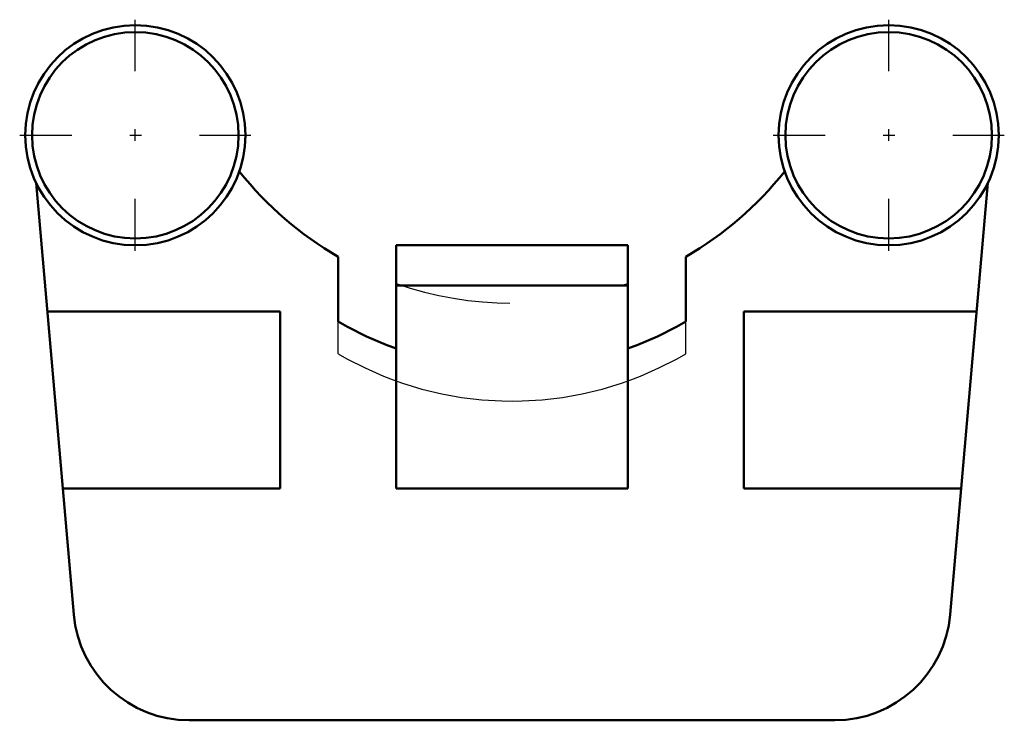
# Model space of a CAD drawing. Header units: millimetres. Extents: x -4.25 to 4.25, y -2 to 4.05.
import ezdxf

# ---------------------------------------------------------------- set-up
doc = ezdxf.new("R2010")
doc.units = ezdxf.units.MM
doc.linetypes.add('Center', pattern=[1.5, 0.45, -0.5, 0.05, -0.5])
doc.linetypes.add('Dashed', pattern=[2, 1, -1])
for name, color, linetype, lineweight in [('AM_0', 7, 'Continuous', 30), ('AM_3', 7, 'Dashed', 5), ('AM_7', 7, 'Center', 5)]:
    doc.layers.add(name, color=color, linetype=linetype, lineweight=lineweight)

msp = doc.modelspace()

# ---------------------------------------------------------------- linework, layer by layer
at = {"layer": 'AM_0', "color": 7, "linetype": 'Continuous', "lineweight": 50}
for p, q in [((-2.35, 2.7459), (-2.35, 2.7352)), ((2.35, 2.7352), (2.35, 2.7459)), ((-3.7808, -1.0872), (-4.1068, 2.6397)), ((4.1068, 2.6397), (3.7808, -1.0872)), ((1, 2.1), (-1, 2.1)), ((-1, 2.1), (-1, 0)), ((1, 2.1), (1, 0)), ((-1.5, 1.4424), (-1.5, 2.0019)), ((1.5, 2.0019), (1.5, 1.4424)), ((1, 1.7536), (-1, 1.7536)), ((-2, 1.5292), (-4.0097, 1.5292)), ((-2, 1.5292), (-2, 0)), ((2, 1.5292), (2, 0)), ((2, 1.5292), (4.0097, 1.5292)), ((-2, 0), (-3.8759, 0)), ((1, 0), (-1, 0)), ((2, 0), (3.8759, 0)), ((2.7846, -2), (-2.7846, -2))]:
    msp.add_line(p, q, dxfattribs=at)
for points in [[(-1, 1.2081), (-1.0861, 1.2406), (-1.2553, 1.3136), (-1.4197, 1.3969), (-1.5, 1.4424)], [(1.5, 1.4424), (1.4197, 1.3969), (1.2553, 1.3136), (1.0861, 1.2406), (1, 1.2081)]]:
    msp.add_lwpolyline(points, dxfattribs=at)
for centre, radius in [((-3.25, 3.05), 0.95), ((3.25, 3.05), 0.95), ((-3.25, 3.05), 0.8907), ((3.25, 3.05), 0.8907)]:
    msp.add_circle(centre, radius, dxfattribs=at)
for centre, radius, start, end in [((0, 4.6), 3, 218.43321, 240), ((0, 4.6), 3, 300, 321.56679), ((-2.7846, -1), 1, 185, 270), ((2.7846, -1), 1, 270, 355)]:
    msp.add_arc(centre, radius, start, end, dxfattribs=at)
at = {"layer": 'AM_3', "color": 6, "linetype": 'Dashed', "lineweight": 25}
for p, q in [((-1.5, 1.1641), (-1.5, 1.4424)), ((1.5, 1.1641), (1.5, 1.4424))]:
    msp.add_line(p, q, dxfattribs=at)
msp.add_lwpolyline([(-1.5, 1.1641), (-1.4238, 1.1208), (-1.2679, 1.0412), (-1.1076, 0.9709), (-1.0261, 0.9393), (-0.9436, 0.9102), (-0.7765, 0.8593), (-0.6067, 0.8183), (-0.4348, 0.7875), (-0.2615, 0.7669), (-0.0873, 0.7566), (0, 0.7553), (0.0873, 0.7566), (0.2615, 0.7669), (0.4348, 0.7875), (0.6067, 0.8183), (0.7765, 0.8593), (0.9436, 0.9102), (1.0261, 0.9393), (1.1076, 0.9709), (1.2679, 1.0412), (1.4238, 1.1208), (1.5, 1.1641)], dxfattribs=at)
msp.add_arc((0, 4.6), 3, 250.52878, 289.47122, dxfattribs=at)
at = {"layer": 'AM_7', "color": 4, "linetype": 'Center', "lineweight": 25}
for p, q in [((-3.25, 2.0525), (-3.25, 4.0475)), ((3.25, 2.0525), (3.25, 4.0475)), ((-4.2475, 3.05), (-2.2525, 3.05)), ((2.2525, 3.05), (4.2475, 3.05))]:
    msp.add_line(p, q, dxfattribs=at)

doc.saveas('drawing.dxf')
